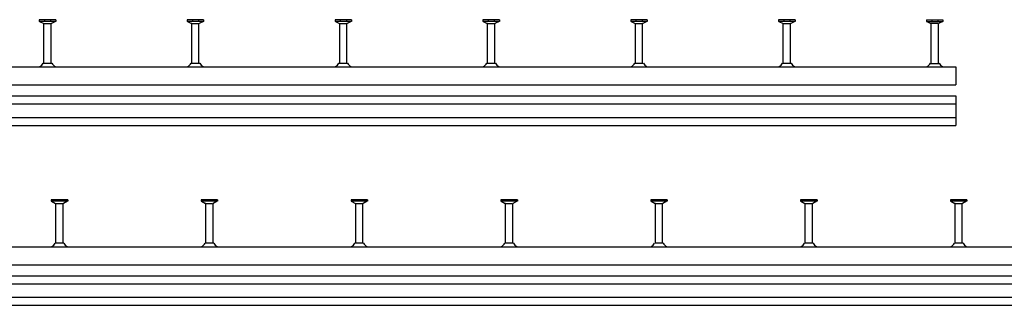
# Model space of a CAD drawing. Header units: millimetres. Extents: x 6357 to 12496, y -479 to 2742.
# Tile 4 of 7: x 7894 to 9537, y -479 to -3. Entities that reach past the tile are written whole.
import ezdxf

# ---------------------------------------------------------------- set-up
doc = ezdxf.new("R2010")
doc.units = ezdxf.units.MM
doc.header["$LTSCALE"] = 10
doc.layers.add('HALFEN', color=2, linetype='CONTINUOUS')

msp = doc.modelspace()

# ---------------------------------------------------------------- linework, layer by layer
at = {"layer": 'HALFEN'}
for p, q in [((7954.7, -3.3), (7927.2, -3.3)), ((7927.2, -3.3), (7927.2, -6)), ((7954.7, -6), (7927.2, -6)), ((7927.7, -6), (7934.5, -9.5)), ((7935, -76), (7935, -10.2)), ((7935.6, -9.8), (7946.3, -9.8)), ((7935.9, -3.3), (7935.9, -6)), ((7946, -3.3), (7946, -6)), ((7947, -76), (7947, -10.2)), ((7954.2, -6), (7947.4, -9.5)), ((7954.7, -3.3), (7954.7, -6)), ((8201.4, -3.3), (8173.9, -3.3)), ((8173.9, -3.3), (8173.9, -6)), ((8201.4, -6), (8173.9, -6)), ((8174.4, -6), (8181.2, -9.5)), ((8181.6, -76), (8181.6, -10.2)), ((8182.3, -9.8), (8192.9, -9.8)), ((8182.6, -3.3), (8182.6, -6)), ((8192.7, -3.3), (8192.7, -6)), ((8193.6, -76), (8193.6, -10.2)), ((8200.9, -6), (8194.1, -9.5)), ((8201.4, -3.3), (8201.4, -6)), ((8448, -3.3), (8420.6, -3.3)), ((8420.6, -3.3), (8420.6, -6)), ((8448, -6), (8420.6, -6)), ((8421.1, -6), (8427.9, -9.5)), ((8428.3, -76), (8428.3, -10.2)), ((8429, -9.8), (8439.6, -9.8)), ((8429.2, -3.3), (8429.2, -6)), ((8439.4, -3.3), (8439.4, -6)), ((8440.3, -76), (8440.3, -10.2)), ((8447.5, -6), (8440.7, -9.5)), ((8448, -3.3), (8448, -6)), ((8694.7, -3.3), (8667.2, -3.3)), ((8667.2, -3.3), (8667.2, -6)), ((8694.7, -6), (8667.2, -6)), ((8667.7, -6), (8674.5, -9.5)), ((8675, -76), (8675, -10.2)), ((8675.6, -9.8), (8686.3, -9.8)), ((8675.9, -3.3), (8675.9, -6)), ((8686, -3.3), (8686, -6)), ((8687, -76), (8687, -10.2)), ((8694.2, -6), (8687.4, -9.5)), ((8694.7, -3.3), (8694.7, -6)), ((8941.4, -3.3), (8913.9, -3.3)), ((8913.9, -3.3), (8913.9, -6)), ((8941.4, -6), (8913.9, -6)), ((8914.4, -6), (8921.2, -9.5)), ((8921.6, -76), (8921.6, -10.2)), ((8922.3, -9.8), (8932.9, -9.8)), ((8922.6, -3.3), (8922.6, -6)), ((8932.7, -3.3), (8932.7, -6)), ((8933.6, -76), (8933.6, -10.2)), ((8940.9, -6), (8934.1, -9.5)), ((8941.4, -3.3), (8941.4, -6)), ((9188, -3.3), (9160.6, -3.3)), ((9160.6, -3.3), (9160.6, -6)), ((9188, -6), (9160.6, -6)), ((9161.1, -6), (9167.9, -9.5)), ((9168.3, -76), (9168.3, -10.2)), ((9169, -9.8), (9179.6, -9.8)), ((9169.2, -3.3), (9169.2, -6)), ((9179.4, -3.3), (9179.4, -6)), ((9180.3, -76), (9180.3, -10.2)), ((9187.5, -6), (9180.7, -9.5)), ((9188, -3.3), (9188, -6)), ((9407.2, -3.3), (9434.7, -3.3)), ((9407.2, -3.3), (9407.2, -6)), ((9407.2, -6), (9434.7, -6)), ((9407.7, -6), (9414.5, -9.5)), ((9415, -76), (9415, -10.2)), ((9426.3, -9.8), (9415.7, -9.8)), ((9415.9, -3.3), (9415.9, -6)), ((9426, -3.3), (9426, -6)), ((9427, -76), (9427, -10.2)), ((9434.2, -6), (9427.4, -9.5)), ((9434.7, -3.3), (9434.7, -6)), ((6426, -82), (9456, -82)), ((7948.2, -76), (7933.8, -76)), ((8194.8, -76), (8180.4, -76)), ((8441.5, -76), (8427.1, -76)), ((8688.2, -76), (8673.8, -76)), ((8934.8, -76), (8920.4, -76)), ((9181.5, -76), (9167.1, -76)), ((9413.8, -76), (9428.2, -76)), ((9456, -82), (9456, -112)), ((6426, -112), (9456, -112)), ((6426, -130.4), (9456, -130.4)), ((9456, -130.4), (9456, -179.4)), ((6426, -143.6), (9456, -143.6)), ((6426, -166.1), (9456, -166.1)), ((6426, -179.4), (9456, -179.4)), ((7974.7, -303.3), (7947.2, -303.3)), ((7947.2, -303.3), (7947.2, -306)), ((7974.7, -306), (7947.2, -306)), ((7947.7, -306), (7954.5, -309.5)), ((7955, -376), (7955, -310.2)), ((7955.6, -309.8), (7966.3, -309.8)), ((7955.9, -303.3), (7955.9, -306)), ((7966, -303.3), (7966, -306)), ((7967, -376), (7967, -310.2)), ((7974.2, -306), (7967.4, -309.5)), ((7974.7, -303.3), (7974.7, -306)), ((8224.7, -303.3), (8197.2, -303.3)), ((8197.2, -303.3), (8197.2, -306)), ((8224.7, -306), (8197.2, -306)), ((8197.7, -306), (8204.5, -309.5)), ((8205, -376), (8205, -310.2)), ((8205.6, -309.8), (8216.3, -309.8)), ((8205.9, -303.3), (8205.9, -306)), ((8216, -303.3), (8216, -306)), ((8217, -376), (8217, -310.2)), ((8224.2, -306), (8217.4, -309.5)), ((8224.7, -303.3), (8224.7, -306)), ((8474.7, -303.3), (8447.2, -303.3)), ((8447.2, -303.3), (8447.2, -306)), ((8474.7, -306), (8447.2, -306)), ((8447.7, -306), (8454.5, -309.5)), ((8455, -376), (8455, -310.2)), ((8455.6, -309.8), (8466.3, -309.8)), ((8455.9, -303.3), (8455.9, -306)), ((8466, -303.3), (8466, -306)), ((8467, -376), (8467, -310.2)), ((8474.2, -306), (8467.4, -309.5)), ((8474.7, -303.3), (8474.7, -306)), ((8724.7, -303.3), (8697.2, -303.3)), ((8697.2, -303.3), (8697.2, -306)), ((8724.7, -306), (8697.2, -306)), ((8697.7, -306), (8704.5, -309.5)), ((8705, -376), (8705, -310.2)), ((8705.6, -309.8), (8716.3, -309.8)), ((8705.9, -303.3), (8705.9, -306)), ((8716, -303.3), (8716, -306)), ((8717, -376), (8717, -310.2)), ((8724.2, -306), (8717.4, -309.5)), ((8724.7, -303.3), (8724.7, -306)), ((8974.7, -303.3), (8947.2, -303.3)), ((8947.2, -303.3), (8947.2, -306)), ((8974.7, -306), (8947.2, -306)), ((8947.7, -306), (8954.5, -309.5)), ((8955, -376), (8955, -310.2)), ((8955.6, -309.8), (8966.3, -309.8)), ((8955.9, -303.3), (8955.9, -306)), ((8966, -303.3), (8966, -306)), ((8967, -376), (8967, -310.2)), ((8974.2, -306), (8967.4, -309.5)), ((8974.7, -303.3), (8974.7, -306)), ((9224.7, -303.3), (9197.2, -303.3)), ((9197.2, -303.3), (9197.2, -306)), ((9224.7, -306), (9197.2, -306)), ((9197.7, -306), (9204.5, -309.5)), ((9205, -376), (9205, -310.2)), ((9205.6, -309.8), (9216.3, -309.8)), ((9205.9, -303.3), (9205.9, -306)), ((9216, -303.3), (9216, -306)), ((9217, -376), (9217, -310.2)), ((9224.2, -306), (9217.4, -309.5)), ((9224.7, -303.3), (9224.7, -306)), ((9474.7, -303.3), (9447.2, -303.3)), ((9447.2, -303.3), (9447.2, -306)), ((9474.7, -306), (9447.2, -306)), ((9447.7, -306), (9454.5, -309.5)), ((9455, -376), (9455, -310.2)), ((9455.6, -309.8), (9466.3, -309.8)), ((9455.9, -303.3), (9455.9, -306)), ((9466, -303.3), (9466, -306)), ((9467, -376), (9467, -310.2)), ((9474.2, -306), (9467.4, -309.5)), ((9474.7, -303.3), (9474.7, -306)), ((7968.2, -376), (7953.8, -376)), ((8218.2, -376), (8203.8, -376)), ((8468.2, -376), (8453.8, -376)), ((8718.2, -376), (8703.8, -376)), ((8968.2, -376), (8953.8, -376)), ((9218.2, -376), (9203.8, -376)), ((9468.2, -376), (9453.8, -376)), ((6426, -382), (12496, -382)), ((6426, -412), (12496, -412)), ((6426, -430.4), (12496, -430.4)), ((6426, -443.6), (12496, -443.6)), ((6426, -466.1), (12496, -466.1)), ((6426, -479.4), (12496, -479.4))]:
    msp.add_line(p, q, dxfattribs=at)
for centre, radius, start, end in [((7934.2, -10.2), 0.8, 0, 62.3005), ((7947.8, -10.2), 0.8, 117.6995, 180), ((8180.8, -10.2), 0.8, 0, 62.3005), ((8194.4, -10.2), 0.8, 117.6995, 180), ((8427.5, -10.2), 0.8, 0, 62.3005), ((8441.1, -10.2), 0.8, 117.6995, 180), ((8674.2, -10.2), 0.8, 0, 62.3005), ((8687.8, -10.2), 0.8, 117.6995, 180), ((8920.8, -10.2), 0.8, 0, 62.3005), ((8934.4, -10.2), 0.8, 117.6995, 180), ((9167.5, -10.2), 0.8, 0, 62.3005), ((9181.1, -10.2), 0.8, 117.6995, 180), ((9414.2, -10.2), 0.8, 0, 62.3005), ((9427.8, -10.2), 0.8, 117.6995, 180), ((7924.2, -73.2), 9, 283.5362, 296.8414), ((7919.3, -66.4), 17.3, 301.0756, 326.5383), ((7962.6, -66.4), 17.3, 213.4617, 238.9244), ((7957.7, -73.2), 9, 243.1586, 256.4638), ((8170.9, -73.2), 9, 283.5362, 296.8414), ((8166, -66.4), 17.3, 301.0756, 326.5383), ((8209.3, -66.4), 17.3, 213.4617, 238.9244), ((8204.4, -73.2), 9, 243.1586, 256.4638), ((8417.5, -73.2), 9, 283.5362, 296.8414), ((8412.7, -66.4), 17.3, 301.0756, 326.5383), ((8455.9, -66.4), 17.3, 213.4617, 238.9244), ((8451.1, -73.2), 9, 243.1586, 256.4638), ((8664.2, -73.2), 9, 283.5362, 296.8414), ((8659.3, -66.4), 17.3, 301.0756, 326.5383), ((8702.6, -66.4), 17.3, 213.4617, 238.9244), ((8697.7, -73.2), 9, 243.1586, 256.4638), ((8910.9, -73.2), 9, 283.5362, 296.8414), ((8906, -66.4), 17.3, 301.0756, 326.5383), ((8949.3, -66.4), 17.3, 213.4617, 238.9244), ((8944.4, -73.2), 9, 243.1586, 256.4638), ((9157.5, -73.2), 9, 283.5362, 296.8414), ((9152.7, -66.4), 17.3, 301.0756, 326.5383), ((9195.9, -66.4), 17.3, 213.4617, 238.9244), ((9191.1, -73.2), 9, 243.1586, 256.4638), ((9404.2, -73.2), 9, 283.5362, 296.8414), ((9399.3, -66.4), 17.3, 301.0756, 326.5383), ((9442.6, -66.4), 17.3, 213.4617, 238.9244), ((9437.7, -73.2), 9, 243.1586, 256.4638), ((7954.2, -310.2), 0.8, 0, 62.3005), ((7967.8, -310.2), 0.8, 117.6995, 180), ((8204.2, -310.2), 0.8, 0, 62.3005), ((8217.8, -310.2), 0.8, 117.6995, 180), ((8454.2, -310.2), 0.8, 0, 62.3005), ((8467.8, -310.2), 0.8, 117.6995, 180), ((8704.2, -310.2), 0.8, 0, 62.3005), ((8717.8, -310.2), 0.8, 117.6995, 180), ((8954.2, -310.2), 0.8, 0, 62.3005), ((8967.8, -310.2), 0.8, 117.6995, 180), ((9204.2, -310.2), 0.8, 0, 62.3005), ((9217.8, -310.2), 0.8, 117.6995, 180), ((9454.2, -310.2), 0.8, 0, 62.3005), ((9467.8, -310.2), 0.8, 117.6995, 180), ((7939.3, -366.4), 17.3, 301.0756, 326.5383), ((7982.6, -366.4), 17.3, 213.4617, 238.9244), ((8189.3, -366.4), 17.3, 301.0756, 326.5383), ((8232.6, -366.4), 17.3, 213.4617, 238.9244), ((8439.3, -366.4), 17.3, 301.0756, 326.5383), ((8482.6, -366.4), 17.3, 213.4617, 238.9244), ((8689.3, -366.4), 17.3, 301.0756, 326.5383), ((8732.6, -366.4), 17.3, 213.4617, 238.9244), ((8939.3, -366.4), 17.3, 301.0756, 326.5383), ((8982.6, -366.4), 17.3, 213.4617, 238.9244), ((9189.3, -366.4), 17.3, 301.0756, 326.5383), ((9232.6, -366.4), 17.3, 213.4617, 238.9244), ((9439.3, -366.4), 17.3, 301.0756, 326.5383), ((9482.6, -366.4), 17.3, 213.4617, 238.9244), ((7944.2, -373.2), 9, 283.5362, 296.8414), ((7977.7, -373.2), 9, 243.1586, 256.4638), ((8194.2, -373.2), 9, 283.5362, 296.8414), ((8227.7, -373.2), 9, 243.1586, 256.4638), ((8444.2, -373.2), 9, 283.5362, 296.8414), ((8477.7, -373.2), 9, 243.1586, 256.4638), ((8694.2, -373.2), 9, 283.5362, 296.8414), ((8727.7, -373.2), 9, 243.1586, 256.4638), ((8944.2, -373.2), 9, 283.5362, 296.8414), ((8977.7, -373.2), 9, 243.1586, 256.4638), ((9194.2, -373.2), 9, 283.5362, 296.8414), ((9227.7, -373.2), 9, 243.1586, 256.4638), ((9444.2, -373.2), 9, 283.5362, 296.8414), ((9477.7, -373.2), 9, 243.1586, 256.4638)]:
    msp.add_arc(centre, radius, start, end, dxfattribs=at)

doc.saveas('drawing.dxf')
